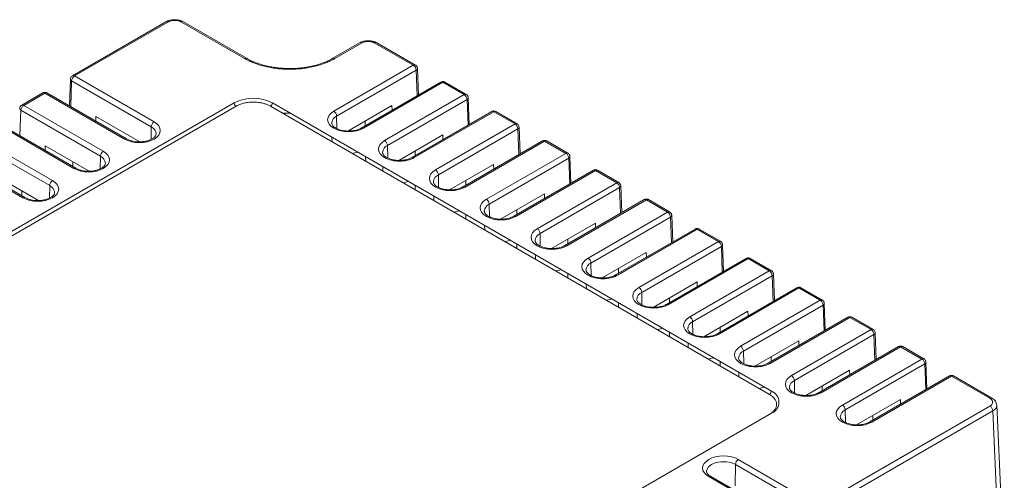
# Model space of a CAD drawing. Header units: millimetres. Extents: x -145 to -2, y -129 to -27.
# Tile 5 of 5: x -75 to -3, y -61 to -27. Entities that reach past the tile are written whole.
import ezdxf

# ---------------------------------------------------------------- set-up
doc = ezdxf.new("R2010")
doc.units = ezdxf.units.MM

msp = doc.modelspace()

# ---------------------------------------------------------------- linework, layer by layer
at = {"color": 7, "linetype": 'Continuous', "lineweight": 15}
for p, q in [((-64.372, -27.642), (-71.27, -31.625)), ((-64.222, -27.657), (-71.12, -31.639)), ((-58.571, -30.348), (-63.232, -27.657)), ((-58.421, -30.333), (-63.082, -27.642)), ((-50.088, -29.193), (-52.062, -30.333)), ((-49.938, -29.208), (-51.912, -30.348)), ((-46.116, -30.843), (-48.949, -29.208)), ((-45.966, -30.829), (-48.799, -29.193)), ((-46.116, -30.843), (-51.989, -34.233)), ((-45.904, -31.206), (-51.777, -34.596)), ((-45.742, -33.048), (-45.817, -31.077)), ((-71.42, -31.873), (-71.495, -33.844)), ((-65.248, -35.029), (-71.12, -31.639)), ((-65.46, -35.392), (-71.332, -32.002)), ((-44.082, -32.09), (-49.954, -35.48)), ((-49.804, -35.494), (-43.932, -32.105)), ((-42.363, -33.01), (-43.932, -32.105)), ((-42.213, -32.995), (-43.782, -32.09)), ((-73.455, -32.886), (-75.018, -33.788)), ((-73.305, -32.901), (-74.868, -33.803)), ((-73.305, -32.901), (-67.433, -36.29)), ((-67.283, -36.276), (-73.155, -32.886)), ((-42.363, -33.01), (-48.235, -36.4)), ((-42.151, -33.373), (-48.023, -36.763)), ((-41.988, -35.215), (-42.063, -33.244)), ((-109.898, -62.805), (-59.343, -33.621)), ((-59.202, -33.866), (-109.757, -63.05)), ((-68.996, -37.193), (-74.868, -33.803)), ((-47.685, -34.17), (-47.696, -33.823)), ((-69.208, -37.556), (-75.08, -34.166)), ((-69.541, -34.619), (-69.551, -34.966)), ((-40.328, -34.257), (-46.2, -37.646)), ((-46.05, -37.661), (-40.178, -34.271)), ((-38.609, -35.177), (-40.178, -34.271)), ((-38.459, -35.162), (-40.028, -34.257)), ((-77.052, -35.064), (-71.18, -38.454)), ((-71.03, -38.439), (-76.902, -35.049)), ((-49.674, -34.965), (-49.668, -35.315)), ((-38.609, -35.177), (-44.482, -38.567)), ((-38.397, -35.54), (-44.269, -38.93)), ((-38.235, -37.382), (-38.31, -35.411)), ((-72.955, -39.719), (-78.827, -36.329)), ((-72.743, -39.356), (-78.615, -35.966)), ((-52.119, -36.158), (-52.112, -36.489)), ((-43.932, -36.337), (-43.942, -35.99)), ((-73.288, -36.783), (-73.299, -37.129)), ((-36.575, -36.423), (-42.447, -39.813)), ((-42.297, -39.828), (-36.425, -36.438)), ((-34.856, -37.344), (-36.425, -36.438)), ((-34.706, -37.329), (-36.275, -36.423)), ((-80.8, -37.228), (-74.928, -40.617)), ((-74.778, -40.603), (-80.65, -37.213)), ((-49.634, -37.593), (-49.629, -37.922)), ((-45.982, -37.168), (-45.982, -37.521)), ((-34.856, -37.344), (-40.728, -40.734)), ((-34.644, -37.707), (-40.516, -41.097)), ((-34.481, -39.549), (-34.556, -37.578)), ((-71.254, -38.31), (-71.254, -37.957)), ((-48.365, -38.325), (-48.358, -38.656)), ((-40.178, -38.504), (-40.189, -38.157)), ((-32.821, -38.59), (-38.693, -41.98)), ((-38.543, -41.995), (-32.671, -38.605)), ((-31.102, -39.511), (-32.671, -38.605)), ((-30.952, -39.496), (-32.521, -38.59)), ((-45.982, -39.701), (-45.982, -40.027)), ((-42.229, -39.335), (-42.229, -39.687)), ((-31.102, -39.511), (-36.975, -42.901)), ((-30.89, -39.874), (-36.762, -43.264)), ((-30.728, -41.716), (-30.803, -39.744)), ((-75.002, -40.473), (-75.002, -40.121)), ((-44.612, -40.492), (-44.605, -40.823)), ((-36.425, -40.671), (-36.435, -40.324)), ((-29.068, -40.757), (-34.94, -44.147)), ((-34.79, -44.162), (-28.918, -40.772)), ((-27.349, -41.678), (-28.918, -40.772)), ((-27.199, -41.663), (-28.768, -40.757)), ((-42.229, -41.868), (-42.229, -42.194)), ((-38.475, -41.502), (-38.475, -41.854)), ((-27.349, -41.678), (-33.221, -45.068)), ((-27.137, -42.041), (-33.009, -45.431)), ((-26.974, -43.882), (-27.049, -41.911)), ((-40.858, -42.659), (-40.851, -42.99)), ((-32.671, -42.837), (-32.682, -42.491)), ((-25.314, -42.924), (-31.186, -46.314)), ((-31.036, -46.329), (-25.164, -42.939)), ((-23.595, -43.845), (-25.164, -42.939)), ((-23.445, -43.83), (-25.014, -42.924)), ((-38.475, -44.035), (-38.475, -44.361)), ((-34.722, -43.669), (-34.722, -44.021)), ((-23.595, -43.845), (-29.467, -47.234)), ((-23.383, -44.208), (-29.255, -47.598)), ((-23.221, -46.049), (-23.296, -44.078)), ((-37.105, -44.826), (-37.098, -45.157)), ((-28.918, -45.004), (-28.928, -44.658)), ((-21.561, -45.091), (-27.433, -48.481)), ((-27.283, -48.496), (-21.411, -45.106)), ((-19.842, -46.011), (-21.411, -45.106)), ((-19.692, -45.997), (-21.261, -45.091)), ((-34.722, -46.201), (-34.722, -46.528)), ((-30.968, -45.836), (-30.968, -46.188)), ((-19.842, -46.011), (-25.714, -49.401)), ((-19.63, -46.375), (-25.502, -49.764)), ((-19.467, -48.216), (-19.542, -46.245)), ((-33.351, -46.993), (-33.344, -47.323)), ((-25.164, -47.171), (-25.175, -46.825)), ((-17.807, -47.258), (-23.679, -50.648)), ((-23.529, -50.663), (-17.657, -47.273)), ((-16.088, -48.178), (-17.657, -47.273)), ((-15.938, -48.163), (-17.507, -47.258)), ((-30.968, -48.368), (-30.968, -48.695)), ((-27.215, -48.002), (-27.215, -48.355)), ((-16.088, -48.178), (-21.96, -51.568)), ((-15.876, -48.541), (-21.748, -51.931)), ((-15.714, -50.383), (-15.789, -48.412)), ((-29.598, -49.16), (-29.59, -49.49)), ((-21.411, -49.338), (-21.421, -48.992)), ((-14.054, -49.425), (-19.926, -52.815)), ((-19.776, -52.829), (-13.904, -49.439)), ((-12.335, -50.345), (-13.904, -49.439)), ((-12.185, -50.33), (-13.754, -49.425)), ((-27.215, -50.535), (-27.215, -50.862)), ((-23.461, -50.169), (-23.461, -50.522)), ((-12.335, -50.345), (-18.207, -53.735)), ((-12.123, -50.708), (-17.995, -54.098)), ((-11.96, -52.55), (-12.035, -50.579)), ((-25.844, -51.326), (-25.837, -51.657)), ((-17.657, -51.505), (-17.668, -51.158)), ((-10.3, -51.591), (-16.172, -54.981)), ((-8.431, -52.497), (-10, -51.591)), ((-16.022, -54.996), (-10.15, -51.606)), ((-8.581, -52.512), (-10.15, -51.606)), ((-23.461, -52.702), (-23.461, -53.029)), ((-19.708, -52.336), (-19.708, -52.689)), ((-8.581, -52.512), (-14.453, -55.902)), ((-8.369, -52.875), (-14.241, -56.265)), ((-8.207, -54.717), (-8.281, -52.746)), ((-22.091, -53.493), (-22.083, -53.824)), ((-13.904, -53.672), (-13.914, -53.325)), ((-6.547, -53.758), (-12.419, -57.148)), ((-12.269, -57.163), (-6.397, -53.773)), ((-3.564, -55.408), (-6.397, -53.773)), ((-3.414, -55.393), (-6.247, -53.758)), ((-19.708, -54.869), (-19.708, -54.959)), ((-15.954, -54.503), (-15.954, -54.855)), ((-10.15, -55.839), (-10.161, -55.492)), ((-2.5, -68.253), (-3.061, -55.892)), ((-19.693, -56.51), (-70.248, -85.695)), ((-16.261, -63.309), (-3.564, -55.979)), ((-3.352, -56.34), (-16.049, -63.67)), ((-12.201, -56.67), (-12.201, -57.022)), ((-2.793, -68.677), (-3.352, -56.34)), ((-22.345, -60.282), (-22.368, -61.851)), ((-16.473, -63.672), (-22.345, -60.282)), ((-16.261, -63.309), (-22.133, -59.919)), ((-24.47, -60.799), (-24.47, -60.779)), ((-24.318, -61.18), (-18.445, -64.57)), ((-18.295, -64.555), (-24.168, -61.165))]:
    msp.add_line(p, q, dxfattribs=at)
at = {"color": 8, "linetype": 'Continuous', "lineweight": 15}
for p, q in [((-45.832, -33.1), (-45.904, -31.206)), ((-71.332, -32.002), (-71.404, -33.896)), ((-42.079, -35.267), (-42.151, -33.373)), ((-75.08, -34.166), (-75.152, -36.06)), ((-51.777, -34.596), (-51.763, -35.518)), ((-65.474, -36.314), (-65.46, -35.392)), ((-38.325, -37.434), (-38.397, -35.54)), ((-48.023, -36.763), (-48.009, -37.685)), ((-69.221, -38.477), (-69.208, -37.556)), ((-34.572, -39.601), (-34.644, -37.707)), ((-44.269, -38.93), (-44.256, -39.852)), ((-72.969, -40.641), (-72.955, -39.719)), ((-30.818, -41.768), (-30.89, -39.874)), ((-40.516, -41.097), (-40.502, -42.019)), ((-27.065, -43.935), (-27.137, -42.041)), ((-36.762, -43.264), (-36.749, -44.186)), ((-23.311, -46.102), (-23.383, -44.208)), ((-33.009, -45.431), (-32.995, -46.352)), ((-19.558, -48.268), (-19.63, -46.375)), ((-29.255, -47.598), (-29.242, -48.519)), ((-15.804, -50.435), (-15.876, -48.541)), ((-25.502, -49.764), (-25.488, -50.686)), ((-12.051, -52.602), (-12.123, -50.708)), ((-21.748, -51.931), (-21.735, -52.853)), ((-8.297, -54.769), (-8.369, -52.875)), ((-17.995, -54.098), (-17.981, -55.02)), ((-14.241, -56.265), (-14.227, -57.187))]:
    msp.add_line(p, q, dxfattribs=at)
at = {"color": 144, "linetype": 'Continuous', "lineweight": 0}
for p, q in [((-19.834, -55.122), (-56.656, -33.866)), ((-56.515, -33.621), (-19.693, -54.877)), ((-47.696, -33.823), (-50.942, -35.697)), ((-66.294, -36.494), (-69.541, -34.619)), ((-43.942, -35.99), (-47.188, -37.864)), ((-70.042, -38.657), (-73.288, -36.783)), ((-40.189, -38.157), (-43.435, -40.031)), ((-73.79, -40.821), (-77.036, -38.946)), ((-36.435, -40.324), (-39.681, -42.198)), ((-32.682, -42.491), (-35.928, -44.365)), ((-28.928, -44.658), (-32.174, -46.532)), ((-25.175, -46.825), (-28.421, -48.699)), ((-21.421, -48.992), (-24.667, -50.865)), ((-17.668, -51.158), (-20.914, -53.032)), ((-13.914, -53.325), (-17.16, -55.199)), ((-10.161, -55.492), (-13.407, -57.366))]:
    msp.add_line(p, q, dxfattribs=at)
at = {"color": 144, "linetype": 'Continuous', "lineweight": 0, "flags": 128}
for points in [[(-55.773, -34.375), (-55.498, -34.384), (-55.189, -34.386)], [(-50.633, -37.343), (-50.346, -37.283), (-50.234, -37.246)], [(-46.879, -39.51), (-46.593, -39.45), (-46.481, -39.413)], [(-43.125, -41.677), (-42.839, -41.617), (-42.727, -41.58)], [(-39.372, -43.844), (-39.086, -43.784), (-38.974, -43.747)], [(-35.618, -46.01), (-35.332, -45.951), (-35.22, -45.914)], [(-31.865, -48.177), (-31.579, -48.118), (-31.467, -48.08)], [(-28.111, -50.344), (-27.825, -50.285), (-27.713, -50.247)], [(-24.358, -52.511), (-24.072, -52.452), (-23.96, -52.414)], [(-20.604, -54.678), (-20.318, -54.618), (-20.206, -54.581)]]:
    msp.add_lwpolyline(points, dxfattribs=at)
at = {"color": 8, "linetype": 'Continuous', "lineweight": 15, "flags": 128}
msp.add_lwpolyline([(-24.47, -60.779), (-24.455, -60.678), (-24.334, -60.464), (-24.105, -60.282), (-23.79, -60.15), (-23.42, -60.081), (-23.03, -60.081), (-22.66, -60.15), (-22.345, -60.282)], dxfattribs=at)
at = {"color": 8, "linetype": 'Continuous', "lineweight": 15}
for centre, radius, start, end in [((-64.309, -27.772), 0.144, 52.85303, 115.83652), ((-63.145, -27.772), 0.144, 64.16348, 127.14697), ((-50.025, -29.323), 0.144, 52.85303, 115.83652), ((-48.862, -29.323), 0.144, 64.16348, 127.14697), ((-58.484, -30.462), 0.143, 62.69178, 127.29186), ((-51.999, -30.463), 0.144, 52.84626, 115.90437), ((-46.029, -30.963), 0.148, 65.1205, 126.20111), ((-45.969, -31.069), 0.152, 294.992, 356.83436), ((-71.272, -31.867), 0.148, 182.10418, 245.98628), ((-71.207, -31.754), 0.144, 52.85908, 115.77582), ((-44.019, -32.219), 0.144, 52.81791, 115.87163), ((-73.392, -33.02), 0.148, 53.79778, 114.89177), ((-73.217, -33.02), 0.148, 65.07715, 126.23331), ((-42.275, -33.13), 0.148, 65.1205, 126.20111), ((-42.215, -33.235), 0.152, 294.992, 356.83436), ((-75.02, -34.031), 0.148, 182.10418, 245.98628), ((-74.955, -33.918), 0.144, 52.85908, 115.77582), ((-51.54, -35.151), 0.603, 113.13077, 176.09298), ((-40.265, -34.386), 0.144, 52.81791, 115.87163), ((-40.091, -34.386), 0.144, 64.16348, 127.14697), ((-65.696, -35.945), 0.601, 3.33717, 66.92534), ((-49.891, -35.613), 0.147, 53.6565, 116.14564), ((-38.522, -35.297), 0.148, 65.1205, 126.20111), ((-38.462, -35.402), 0.152, 294.992, 356.83436), ((-67.345, -36.41), 0.148, 65.07166, 126.23381), ((-47.786, -37.318), 0.603, 113.13077, 176.09298), ((-36.512, -36.553), 0.144, 52.81791, 115.87163), ((-69.443, -38.109), 0.601, 3.33717, 66.92534), ((-46.138, -37.78), 0.147, 53.6565, 116.14564), ((-34.768, -37.464), 0.148, 65.1205, 126.20111), ((-34.708, -37.569), 0.152, 294.992, 356.83436), ((-71.093, -38.573), 0.148, 65.07166, 126.23381), ((-44.033, -39.484), 0.603, 113.13077, 176.09298), ((-32.758, -38.72), 0.144, 52.81791, 115.87163), ((-73.191, -40.272), 0.601, 3.33717, 66.92534), ((-42.384, -39.947), 0.147, 53.6565, 116.14564), ((-31.015, -39.63), 0.148, 65.1205, 126.20111), ((-30.955, -39.736), 0.152, 294.992, 356.83436), ((-74.84, -40.737), 0.148, 65.07166, 126.23381), ((-40.279, -41.651), 0.603, 113.13077, 176.09298), ((-29.005, -40.887), 0.144, 52.81791, 115.87163), ((-38.631, -42.114), 0.147, 53.6565, 116.14564), ((-27.261, -41.797), 0.148, 65.1205, 126.20111), ((-27.201, -41.903), 0.152, 294.992, 356.83436), ((-36.526, -43.818), 0.603, 113.13077, 176.09298), ((-25.251, -43.054), 0.144, 52.81791, 115.87163), ((-34.877, -44.281), 0.147, 53.6565, 116.14564), ((-23.508, -43.964), 0.148, 65.1205, 126.20111), ((-23.448, -44.07), 0.152, 294.992, 356.83436), ((-32.772, -45.985), 0.603, 113.13077, 176.09298), ((-21.498, -45.221), 0.144, 52.81791, 115.87163), ((-31.124, -46.447), 0.147, 53.6565, 116.14564), ((-19.754, -46.131), 0.148, 65.1205, 126.20111), ((-19.694, -46.237), 0.152, 294.992, 356.83436), ((-29.019, -48.152), 0.603, 113.13077, 176.09298), ((-17.744, -47.387), 0.144, 52.81791, 115.87163), ((-27.37, -48.614), 0.147, 53.6565, 116.14564), ((-16.001, -48.298), 0.148, 65.1205, 126.20111), ((-15.941, -48.403), 0.152, 294.992, 356.83436), ((-13.991, -49.554), 0.144, 52.81791, 115.87163), ((-25.265, -50.319), 0.603, 113.13077, 176.09298), ((-23.617, -50.781), 0.147, 53.6565, 116.14564), ((-12.247, -50.465), 0.148, 65.1205, 126.20111), ((-12.187, -50.57), 0.152, 294.992, 356.83436), ((-10.237, -51.721), 0.144, 52.81791, 115.87163), ((-21.512, -52.486), 0.603, 113.13077, 176.09298), ((-19.863, -52.948), 0.147, 53.6565, 116.14564), ((-8.494, -52.632), 0.148, 65.1205, 126.20111), ((-8.433, -52.737), 0.152, 294.992, 356.83436), ((-6.484, -53.888), 0.144, 52.81791, 115.87163), ((-17.758, -54.652), 0.603, 113.13077, 176.09298), ((-16.109, -55.115), 0.147, 53.6565, 116.14564), ((-3.477, -55.523), 0.144, 64.11645, 127.15166), ((-14.005, -56.819), 0.603, 113.13077, 176.09298), ((-12.356, -57.282), 0.147, 53.6565, 116.14564), ((-24.23, -61.3), 0.148, 65.07715, 126.23331)]:
    msp.add_arc(centre, radius, start, end, dxfattribs=at)
at = {"color": 7, "linetype": 'Continuous', "lineweight": 15}
for centre, radius, start, end in [((-46.366, -31.233), 0.462, 3.22965, 57.34774), ((-70.871, -32.029), 0.462, 122.65226, 176.77035), ((-43.845, -32.22), 0.144, 64.16348, 127.14697), ((-57.929, -36.35), 3.074, 62.60967, 117.39033), ((-42.612, -33.399), 0.462, 3.22965, 57.34774), ((-74.618, -34.192), 0.462, 122.65226, 176.77035), ((-59.036, -33.607), 0.307, 182.60548, 237.39452), ((-52.238, -34.622), 0.462, 3.22965, 57.34774), ((-64.998, -35.418), 0.462, 122.65226, 176.77035), ((-38.859, -35.566), 0.462, 3.22965, 57.34774), ((-48.484, -36.789), 0.462, 3.22965, 57.34774), ((-36.338, -36.553), 0.144, 64.16348, 127.14697), ((-68.746, -37.582), 0.462, 122.65226, 176.77035), ((-35.105, -37.733), 0.462, 3.22965, 57.34774), ((-44.731, -38.956), 0.462, 3.22965, 57.34774), ((-32.584, -38.72), 0.144, 64.16348, 127.14697), ((-72.494, -39.745), 0.462, 122.65226, 176.77035), ((-31.352, -39.9), 0.462, 3.22965, 57.34774), ((-40.977, -41.123), 0.462, 3.22965, 57.34774), ((-28.831, -40.887), 0.144, 64.16348, 127.14697), ((-27.598, -42.067), 0.462, 3.22965, 57.34774), ((-37.224, -43.29), 0.462, 3.22965, 57.34774), ((-25.077, -43.054), 0.144, 64.16348, 127.14697), ((-23.845, -44.234), 0.462, 3.22965, 57.34774), ((-33.47, -45.457), 0.462, 3.22965, 57.34774), ((-21.324, -45.221), 0.144, 64.16348, 127.14697), ((-20.091, -46.401), 0.462, 3.22965, 57.34774), ((-29.717, -47.624), 0.462, 3.22965, 57.34774), ((-17.57, -47.388), 0.144, 64.16348, 127.14697), ((-16.338, -48.567), 0.462, 3.22965, 57.34774), ((-25.963, -49.79), 0.462, 3.22965, 57.34774), ((-13.816, -49.554), 0.144, 64.16348, 127.14697), ((-12.584, -50.734), 0.462, 3.22965, 57.34774), ((-22.21, -51.957), 0.462, 3.22965, 57.34774), ((-10.063, -51.721), 0.144, 64.16348, 127.14697), ((-8.831, -52.901), 0.462, 3.22965, 57.34774), ((-18.456, -54.124), 0.462, 3.22965, 57.34774), ((-6.309, -53.888), 0.144, 64.16348, 127.14697), ((-20.003, -55.694), 0.873, 290.78342, 69.21658), ((-14.703, -56.291), 0.462, 3.22965, 57.34774), ((-3.814, -56.369), 0.463, 3.54027, 57.32583), ((-21.883, -60.308), 0.462, 122.65226, 176.77035)]:
    msp.add_arc(centre, radius, start, end, dxfattribs=at)
at = {"color": 144, "linetype": 'Continuous', "lineweight": 0}
for centre in [(-56.822, -33.607), (-20, -54.863)]:
    msp.add_arc(centre, 0.307, 302.60548, 357.39452, dxfattribs=at)
at = {"color": 7, "linetype": 'Continuous', "lineweight": 15}
for points, knots in [([(-63.082, -27.642), (-63.177, -27.599), (-63.366, -27.513), (-63.727, -27.475), (-64.088, -27.513), (-64.277, -27.599), (-64.372, -27.642)], [0, 0, 0, 0, 0.250254, 0.5, 0.749746, 1, 1, 1, 1]), ([(-63.232, -27.657), (-63.254, -27.646), (-63.297, -27.623), (-63.37, -27.594), (-63.465, -27.566), (-63.584, -27.544), (-63.727, -27.536), (-63.87, -27.544), (-64.003, -27.569), (-64.124, -27.606), (-64.189, -27.64), (-64.222, -27.657)], [0, 0, 0, 0, 0.08017, 0.159806, 0.240186, 0.369898, 0.500094, 0.6298, 0.760003, 0.879869, 1, 1, 1, 1]), ([(-48.799, -29.193), (-48.893, -29.15), (-49.082, -29.064), (-49.444, -29.026), (-49.805, -29.064), (-49.994, -29.15), (-50.088, -29.193)], [0, 0, 0, 0, 0.250254, 0.5, 0.749746, 1, 1, 1, 1]), ([(-48.949, -29.208), (-48.97, -29.197), (-49.013, -29.174), (-49.086, -29.145), (-49.181, -29.118), (-49.301, -29.095), (-49.443, -29.087), (-49.586, -29.095), (-49.719, -29.12), (-49.84, -29.157), (-49.906, -29.191), (-49.938, -29.208)], [0, 0, 0, 0, 0.08017, 0.159806, 0.240186, 0.369898, 0.500094, 0.6298, 0.760003, 0.879869, 1, 1, 1, 1]), ([(-51.912, -30.348), (-51.966, -30.378), (-52.072, -30.438), (-52.24, -30.522), (-52.414, -30.601), (-52.594, -30.675), (-52.779, -30.744), (-52.971, -30.808), (-53.168, -30.867), (-53.447, -30.942), (-53.815, -31.021), (-54.278, -31.091), (-54.756, -31.134), (-55.242, -31.149), (-55.728, -31.134), (-56.205, -31.091), (-56.669, -31.021), (-57.106, -30.927), (-57.514, -30.811), (-57.892, -30.678), (-58.249, -30.525), (-58.463, -30.407), (-58.571, -30.348)], [0, 0, 0, 0, 0.030234, 0.060268, 0.09017, 0.120006, 0.149844, 0.179753, 0.209798, 0.240047, 0.304324, 0.368671, 0.434316, 0.500033, 0.565677, 0.631394, 0.69567, 0.760018, 0.82027, 0.879991, 0.939721, 1, 1, 1, 1]), ([(-55.242, -31.089), (-55.459, -31.084), (-55.763, -31.077), (-56.205, -31.032), (-56.573, -30.978), (-56.996, -30.89), (-57.416, -30.774), (-57.824, -30.627), (-58.163, -30.479), (-58.346, -30.371), (-58.416, -30.331)], [0, 0, 0, 0, 0.1829677, 0.2569183, 0.3788901, 0.5041912, 0.6371218, 0.7740888, 0.913679, 1, 1, 1, 1]), ([(-52.062, -30.333), (-52.195, -30.404), (-52.46, -30.547), (-52.91, -30.722), (-53.389, -30.867), (-53.848, -30.967), (-54.27, -31.031), (-54.718, -31.078), (-55.042, -31.085), (-55.242, -31.089)], [0, 0, 0, 0, 0.156459, 0.311844, 0.462581, 0.615656, 0.726663, 0.831568, 1, 1, 1, 1]), ([(-45.857, -30.938), (-45.879, -30.906), (-45.91, -30.863), (-45.955, -30.836), (-45.967, -30.829)], [0, 0, 0, 0, 0.735811, 1, 1, 1, 1]), ([(-45.818, -31.077), (-45.819, -31.055), (-45.823, -31.006), (-45.845, -30.962), (-45.857, -30.938)], [0, 0, 0, 0, 0.457317, 1, 1, 1, 1]), ([(-71.269, -31.625), (-71.298, -31.646), (-71.357, -31.687), (-71.408, -31.778), (-71.415, -31.844), (-71.418, -31.873)], [0, 0, 0, 0, 0.351602, 0.706277, 1, 1, 1, 1]), ([(-43.782, -32.09), (-43.785, -32.088), (-43.814, -32.07), (-43.879, -32.05), (-43.977, -32.049), (-44.05, -32.065), (-44.079, -32.089), (-44.081, -32.091)], [0, 0, 0, 0, 0.038009, 0.322669, 0.637504, 0.978693, 1, 1, 1, 1]), ([(-73.155, -32.886), (-73.158, -32.884), (-73.187, -32.866), (-73.252, -32.846), (-73.35, -32.845), (-73.423, -32.861), (-73.452, -32.885), (-73.454, -32.887)], [0, 0, 0, 0, 0.03768, 0.322234, 0.636951, 0.978013, 1, 1, 1, 1]), ([(-42.103, -33.105), (-42.126, -33.073), (-42.156, -33.03), (-42.202, -33.003), (-42.213, -32.996)], [0, 0, 0, 0, 0.735811, 1, 1, 1, 1]), ([(-42.064, -33.244), (-42.066, -33.222), (-42.07, -33.173), (-42.091, -33.129), (-42.103, -33.105)], [0, 0, 0, 0, 0.457317, 1, 1, 1, 1]), ([(-75.017, -33.789), (-75.046, -33.809), (-75.104, -33.851), (-75.156, -33.942), (-75.162, -34.007), (-75.165, -34.037)], [0, 0, 0, 0, 0.351602, 0.706277, 1, 1, 1, 1]), ([(-56.656, -33.866), (-56.689, -33.847), (-56.754, -33.811), (-56.861, -33.763), (-56.972, -33.719), (-57.09, -33.68), (-57.282, -33.627), (-57.561, -33.575), (-57.929, -33.554), (-58.296, -33.575), (-58.604, -33.632), (-58.847, -33.704), (-59.036, -33.777), (-59.146, -33.836), (-59.202, -33.866)], [0, 0, 0, 0, 0.048284, 0.096168, 0.143929, 0.191844, 0.240186, 0.370022, 0.500049, 0.629885, 0.759911, 0.840114, 0.919715, 1, 1, 1, 1]), ([(-51.989, -34.233), (-52.591, -34.581), (-52.591, -35.146), (-51.386, -35.843), (-50.407, -35.843), (-49.804, -35.494)], [0, 0, 0, 0, 0.5, 0.5, 1, 1, 1, 1]), ([(-40.029, -34.257), (-40.032, -34.255), (-40.06, -34.237), (-40.126, -34.216), (-40.223, -34.216), (-40.297, -34.232), (-40.326, -34.256), (-40.328, -34.258)], [0, 0, 0, 0, 0.038009, 0.322669, 0.637504, 0.978693, 1, 1, 1, 1]), ([(-67.433, -36.29), (-66.83, -36.639), (-65.851, -36.639), (-64.645, -35.942), (-64.645, -35.377), (-65.248, -35.029)], [0, 0, 0, 0, 0.5, 0.5, 1, 1, 1, 1]), ([(-50.896, -35.701), (-51.01, -35.696), (-51.17, -35.69), (-51.392, -35.649), (-51.566, -35.603), (-51.746, -35.532), (-51.899, -35.447), (-52.018, -35.353), (-52.097, -35.257), (-52.137, -35.176), (-52.137, -35.132), (-52.137, -35.112)], [0, 0, 0, 0, 0.162849, 0.2284, 0.334652, 0.440998, 0.551045, 0.662219, 0.775959, 0.897477, 1, 1, 1, 1]), ([(-49.958, -35.478), (-49.98, -35.492), (-50.055, -35.538), (-50.208, -35.596), (-50.4, -35.65), (-50.624, -35.691), (-50.793, -35.697), (-50.896, -35.701)], [0, 0, 0, 0, 0.097975, 0.340928, 0.525697, 0.711253, 1, 1, 1, 1]), ([(-38.35, -35.272), (-38.372, -35.24), (-38.403, -35.197), (-38.448, -35.17), (-38.46, -35.163)], [0, 0, 0, 0, 0.735811, 1, 1, 1, 1]), ([(-38.311, -35.411), (-38.312, -35.388), (-38.316, -35.34), (-38.338, -35.296), (-38.35, -35.272)], [0, 0, 0, 0, 0.457317, 1, 1, 1, 1]), ([(-65.095, -35.909), (-65.104, -35.954), (-65.119, -36.039), (-65.243, -36.178), (-65.424, -36.299), (-65.666, -36.403), (-65.978, -36.48), (-66.386, -36.513), (-66.769, -36.469), (-67.077, -36.381), (-67.213, -36.311), (-67.283, -36.275)], [0, 0, 0, 0, 0.128501, 0.242632, 0.342431, 0.431393, 0.538556, 0.669185, 0.822883, 0.908634, 1, 1, 1, 1]), ([(-48.235, -36.4), (-48.525, -36.567), (-48.688, -36.794), (-48.688, -37.267), (-48.525, -37.494), (-47.945, -37.829), (-47.552, -37.923), (-46.733, -37.923), (-46.34, -37.829), (-46.05, -37.661)], [0, 0, 0, 0, 0.25, 0.25, 0.5, 0.5, 0.75, 0.75, 1, 1, 1, 1]), ([(-36.275, -36.424), (-36.278, -36.422), (-36.307, -36.403), (-36.372, -36.383), (-36.47, -36.383), (-36.543, -36.399), (-36.572, -36.423), (-36.574, -36.424)], [0, 0, 0, 0, 0.038009, 0.322669, 0.637504, 0.978693, 1, 1, 1, 1]), ([(-71.18, -38.454), (-70.577, -38.802), (-69.598, -38.802), (-68.393, -38.106), (-68.393, -37.541), (-68.996, -37.193)], [0, 0, 0, 0, 0.5, 0.5, 1, 1, 1, 1]), ([(-47.143, -37.868), (-47.257, -37.863), (-47.417, -37.857), (-47.639, -37.816), (-47.813, -37.77), (-47.992, -37.699), (-48.145, -37.614), (-48.265, -37.52), (-48.344, -37.424), (-48.383, -37.343), (-48.383, -37.299), (-48.384, -37.279)], [0, 0, 0, 0, 0.162849, 0.2284, 0.334652, 0.440998, 0.551045, 0.662219, 0.775959, 0.897477, 1, 1, 1, 1]), ([(-46.205, -37.645), (-46.226, -37.658), (-46.301, -37.705), (-46.454, -37.763), (-46.647, -37.817), (-46.87, -37.857), (-47.04, -37.864), (-47.143, -37.868)], [0, 0, 0, 0, 0.097975, 0.340928, 0.525697, 0.711253, 1, 1, 1, 1]), ([(-34.596, -37.439), (-34.619, -37.407), (-34.649, -37.364), (-34.694, -37.337), (-34.706, -37.33)], [0, 0, 0, 0, 0.735811, 1, 1, 1, 1]), ([(-34.557, -37.578), (-34.559, -37.555), (-34.563, -37.507), (-34.584, -37.463), (-34.596, -37.439)], [0, 0, 0, 0, 0.457317, 1, 1, 1, 1]), ([(-68.843, -38.073), (-68.851, -38.118), (-68.867, -38.202), (-68.991, -38.341), (-69.172, -38.462), (-69.414, -38.566), (-69.725, -38.644), (-70.133, -38.676), (-70.517, -38.632), (-70.824, -38.544), (-70.96, -38.475), (-71.031, -38.439)], [0, 0, 0, 0, 0.128501, 0.242632, 0.342431, 0.431393, 0.538556, 0.669185, 0.822883, 0.908634, 1, 1, 1, 1]), ([(-44.482, -38.567), (-44.771, -38.734), (-44.934, -38.961), (-44.934, -39.434), (-44.771, -39.661), (-44.192, -39.995), (-43.799, -40.089), (-42.98, -40.089), (-42.587, -39.995), (-42.297, -39.828)], [0, 0, 0, 0, 0.25, 0.25, 0.5, 0.5, 0.75, 0.75, 1, 1, 1, 1]), ([(-32.522, -38.591), (-32.525, -38.589), (-32.553, -38.57), (-32.619, -38.55), (-32.716, -38.55), (-32.79, -38.565), (-32.819, -38.59), (-32.821, -38.591)], [0, 0, 0, 0, 0.038009, 0.322669, 0.637504, 0.978693, 1, 1, 1, 1]), ([(-74.928, -40.617), (-74.325, -40.965), (-73.346, -40.965), (-72.14, -40.269), (-72.14, -39.704), (-72.743, -39.356)], [0, 0, 0, 0, 0.5, 0.5, 1, 1, 1, 1]), ([(-43.389, -40.034), (-43.503, -40.03), (-43.663, -40.023), (-43.885, -39.983), (-44.059, -39.937), (-44.239, -39.866), (-44.392, -39.781), (-44.511, -39.687), (-44.59, -39.591), (-44.63, -39.51), (-44.63, -39.466), (-44.63, -39.446)], [0, 0, 0, 0, 0.162849, 0.2284, 0.334652, 0.440998, 0.551045, 0.662219, 0.775959, 0.897477, 1, 1, 1, 1]), ([(-42.451, -39.812), (-42.473, -39.825), (-42.548, -39.872), (-42.701, -39.93), (-42.893, -39.983), (-43.117, -40.024), (-43.286, -40.031), (-43.389, -40.034)], [0, 0, 0, 0, 0.097975, 0.340928, 0.525697, 0.711253, 1, 1, 1, 1]), ([(-30.843, -39.606), (-30.865, -39.574), (-30.896, -39.53), (-30.941, -39.504), (-30.953, -39.497)], [0, 0, 0, 0, 0.735811, 1, 1, 1, 1]), ([(-30.804, -39.744), (-30.805, -39.722), (-30.809, -39.673), (-30.831, -39.63), (-30.843, -39.606)], [0, 0, 0, 0, 0.457317, 1, 1, 1, 1]), ([(-72.591, -40.236), (-72.599, -40.281), (-72.614, -40.366), (-72.738, -40.505), (-72.919, -40.626), (-73.162, -40.73), (-73.473, -40.807), (-73.881, -40.84), (-74.264, -40.796), (-74.572, -40.708), (-74.708, -40.638), (-74.778, -40.602)], [0, 0, 0, 0, 0.128501, 0.242632, 0.342431, 0.431393, 0.538556, 0.669185, 0.822883, 0.908634, 1, 1, 1, 1]), ([(-40.728, -40.734), (-41.331, -41.082), (-41.331, -41.647), (-40.125, -42.343), (-39.146, -42.343), (-38.543, -41.995)], [0, 0, 0, 0, 0.5, 0.5, 1, 1, 1, 1]), ([(-28.768, -40.758), (-28.771, -40.756), (-28.799, -40.737), (-28.865, -40.717), (-28.963, -40.716), (-29.036, -40.732), (-29.065, -40.757), (-29.067, -40.758)], [0, 0, 0, 0, 0.038009, 0.322669, 0.637504, 0.978693, 1, 1, 1, 1]), ([(-39.636, -42.201), (-39.75, -42.197), (-39.91, -42.19), (-40.132, -42.15), (-40.306, -42.104), (-40.485, -42.033), (-40.638, -41.948), (-40.758, -41.854), (-40.837, -41.758), (-40.876, -41.677), (-40.876, -41.633), (-40.877, -41.613)], [0, 0, 0, 0, 0.162849, 0.2284, 0.334652, 0.440998, 0.551045, 0.662219, 0.775959, 0.897477, 1, 1, 1, 1]), ([(-38.698, -41.979), (-38.719, -41.992), (-38.794, -42.038), (-38.947, -42.097), (-39.14, -42.15), (-39.363, -42.191), (-39.533, -42.197), (-39.636, -42.201)], [0, 0, 0, 0, 0.097975, 0.340928, 0.525697, 0.711253, 1, 1, 1, 1]), ([(-27.089, -41.773), (-27.112, -41.741), (-27.142, -41.697), (-27.187, -41.671), (-27.199, -41.663)], [0, 0, 0, 0, 0.735811, 1, 1, 1, 1]), ([(-27.05, -41.911), (-27.052, -41.889), (-27.056, -41.84), (-27.077, -41.796), (-27.089, -41.773)], [0, 0, 0, 0, 0.457317, 1, 1, 1, 1]), ([(-36.975, -42.901), (-37.577, -43.249), (-37.577, -43.814), (-36.372, -44.51), (-35.393, -44.51), (-34.79, -44.162)], [0, 0, 0, 0, 0.5, 0.5, 1, 1, 1, 1]), ([(-25.015, -42.925), (-25.018, -42.923), (-25.046, -42.904), (-25.112, -42.884), (-25.209, -42.883), (-25.283, -42.899), (-25.312, -42.924), (-25.313, -42.925)], [0, 0, 0, 0, 0.038009, 0.322669, 0.637504, 0.978693, 1, 1, 1, 1]), ([(-35.882, -44.368), (-35.996, -44.364), (-36.156, -44.357), (-36.378, -44.317), (-36.552, -44.271), (-36.732, -44.2), (-36.885, -44.115), (-37.004, -44.02), (-37.083, -43.924), (-37.122, -43.843), (-37.123, -43.8), (-37.123, -43.779)], [0, 0, 0, 0, 0.162849, 0.2284, 0.334652, 0.440998, 0.551045, 0.662219, 0.775959, 0.897477, 1, 1, 1, 1]), ([(-34.944, -44.146), (-34.966, -44.159), (-35.041, -44.205), (-35.194, -44.264), (-35.386, -44.317), (-35.61, -44.358), (-35.779, -44.364), (-35.882, -44.368)], [0, 0, 0, 0, 0.097975, 0.340928, 0.525697, 0.711253, 1, 1, 1, 1]), ([(-23.336, -43.94), (-23.358, -43.908), (-23.389, -43.864), (-23.434, -43.837), (-23.446, -43.83)], [0, 0, 0, 0, 0.735811, 1, 1, 1, 1]), ([(-23.296, -44.078), (-23.298, -44.056), (-23.302, -44.007), (-23.324, -43.963), (-23.336, -43.94)], [0, 0, 0, 0, 0.457317, 1, 1, 1, 1]), ([(-21.261, -45.092), (-21.264, -45.089), (-21.292, -45.071), (-21.358, -45.051), (-21.455, -45.05), (-21.529, -45.066), (-21.558, -45.09), (-21.56, -45.092)], [0, 0, 0, 0, 0.038009, 0.322669, 0.637504, 0.978693, 1, 1, 1, 1]), ([(-33.221, -45.068), (-33.511, -45.235), (-33.673, -45.462), (-33.673, -45.935), (-33.511, -46.162), (-32.931, -46.496), (-32.538, -46.59), (-31.719, -46.59), (-31.326, -46.496), (-31.036, -46.329)], [0, 0, 0, 0, 0.25, 0.25, 0.5, 0.5, 0.75, 0.75, 1, 1, 1, 1]), ([(-32.129, -46.535), (-32.243, -46.53), (-32.403, -46.524), (-32.624, -46.483), (-32.799, -46.437), (-32.978, -46.367), (-33.131, -46.282), (-33.251, -46.187), (-33.33, -46.091), (-33.369, -46.01), (-33.369, -45.966), (-33.37, -45.946)], [0, 0, 0, 0, 0.162849, 0.2284, 0.334652, 0.440998, 0.551045, 0.662219, 0.775959, 0.897477, 1, 1, 1, 1]), ([(-31.191, -46.312), (-31.212, -46.326), (-31.287, -46.372), (-31.44, -46.431), (-31.633, -46.484), (-31.856, -46.525), (-32.026, -46.531), (-32.129, -46.535)], [0, 0, 0, 0, 0.097975, 0.340928, 0.525697, 0.711253, 1, 1, 1, 1]), ([(-19.582, -46.106), (-19.605, -46.074), (-19.635, -46.031), (-19.68, -46.004), (-19.692, -45.997)], [0, 0, 0, 0, 0.735811, 1, 1, 1, 1]), ([(-19.543, -46.245), (-19.545, -46.223), (-19.548, -46.174), (-19.57, -46.13), (-19.582, -46.106)], [0, 0, 0, 0, 0.457317, 1, 1, 1, 1]), ([(-17.508, -47.258), (-17.511, -47.256), (-17.539, -47.238), (-17.605, -47.218), (-17.702, -47.217), (-17.776, -47.233), (-17.805, -47.257), (-17.806, -47.259)], [0, 0, 0, 0, 0.0380094, 0.3226689, 0.6375039, 0.9786933, 1, 1, 1, 1]), ([(-29.467, -47.234), (-30.07, -47.582), (-30.07, -48.148), (-28.865, -48.844), (-27.886, -48.844), (-27.283, -48.496)], [0, 0, 0, 0, 0.5, 0.5, 1, 1, 1, 1]), ([(-28.375, -48.702), (-28.489, -48.697), (-28.649, -48.691), (-28.871, -48.65), (-29.045, -48.604), (-29.225, -48.534), (-29.378, -48.449), (-29.497, -48.354), (-29.576, -48.258), (-29.615, -48.177), (-29.616, -48.133), (-29.616, -48.113)], [0, 0, 0, 0, 0.162849, 0.2284, 0.334652, 0.440998, 0.551045, 0.662219, 0.775959, 0.897477, 1, 1, 1, 1]), ([(-27.437, -48.479), (-27.459, -48.493), (-27.533, -48.539), (-27.687, -48.598), (-27.879, -48.651), (-28.103, -48.692), (-28.272, -48.698), (-28.375, -48.702)], [0, 0, 0, 0, 0.097975, 0.340928, 0.525697, 0.711253, 1, 1, 1, 1]), ([(-15.828, -48.273), (-15.851, -48.241), (-15.882, -48.198), (-15.927, -48.171), (-15.939, -48.164)], [0, 0, 0, 0, 0.735811, 1, 1, 1, 1]), ([(-15.789, -48.412), (-15.791, -48.39), (-15.795, -48.341), (-15.817, -48.297), (-15.828, -48.273)], [0, 0, 0, 0, 0.457317, 1, 1, 1, 1]), ([(-25.714, -49.401), (-26.317, -49.749), (-26.317, -50.314), (-25.111, -51.011), (-24.132, -51.011), (-23.529, -50.663)], [0, 0, 0, 0, 0.5, 0.5, 1, 1, 1, 1]), ([(-13.754, -49.425), (-13.757, -49.423), (-13.785, -49.405), (-13.851, -49.384), (-13.948, -49.384), (-14.022, -49.4), (-14.051, -49.424), (-14.053, -49.426)], [0, 0, 0, 0, 0.038009, 0.322669, 0.637504, 0.978693, 1, 1, 1, 1]), ([(-24.622, -50.869), (-24.736, -50.864), (-24.896, -50.858), (-25.117, -50.817), (-25.291, -50.771), (-25.471, -50.701), (-25.624, -50.615), (-25.744, -50.521), (-25.823, -50.425), (-25.862, -50.344), (-25.862, -50.3), (-25.862, -50.28)], [0, 0, 0, 0, 0.162849, 0.2284, 0.334652, 0.440998, 0.551045, 0.662219, 0.775959, 0.897477, 1, 1, 1, 1]), ([(-23.684, -50.646), (-23.705, -50.66), (-23.78, -50.706), (-23.933, -50.765), (-24.126, -50.818), (-24.349, -50.859), (-24.519, -50.865), (-24.622, -50.869)], [0, 0, 0, 0, 0.097975, 0.340928, 0.525697, 0.711253, 1, 1, 1, 1]), ([(-12.075, -50.44), (-12.098, -50.408), (-12.128, -50.365), (-12.173, -50.338), (-12.185, -50.331)], [0, 0, 0, 0, 0.735811, 1, 1, 1, 1]), ([(-12.036, -50.579), (-12.038, -50.556), (-12.041, -50.508), (-12.063, -50.464), (-12.075, -50.44)], [0, 0, 0, 0, 0.457317, 1, 1, 1, 1]), ([(-21.96, -51.568), (-22.25, -51.735), (-22.413, -51.962), (-22.413, -52.435), (-22.25, -52.662), (-21.671, -52.997), (-21.278, -53.091), (-20.458, -53.091), (-20.065, -52.997), (-19.776, -52.829)], [0, 0, 0, 0, 0.25, 0.25, 0.5, 0.5, 0.75, 0.75, 1, 1, 1, 1]), ([(-10, -51.592), (-10.004, -51.59), (-10.032, -51.571), (-10.098, -51.551), (-10.195, -51.551), (-10.269, -51.567), (-10.298, -51.591), (-10.299, -51.592)], [0, 0, 0, 0, 0.038009, 0.322669, 0.637504, 0.978693, 1, 1, 1, 1]), ([(-20.868, -53.036), (-20.982, -53.031), (-21.142, -53.025), (-21.364, -52.984), (-21.538, -52.938), (-21.718, -52.867), (-21.871, -52.782), (-21.99, -52.688), (-22.069, -52.592), (-22.108, -52.511), (-22.109, -52.467), (-22.109, -52.447)], [0, 0, 0, 0, 0.162849, 0.2284, 0.334652, 0.440998, 0.551045, 0.662219, 0.775959, 0.897477, 1, 1, 1, 1]), ([(-19.93, -52.813), (-19.952, -52.826), (-20.026, -52.873), (-20.18, -52.931), (-20.372, -52.985), (-20.596, -53.026), (-20.765, -53.032), (-20.868, -53.036)], [0, 0, 0, 0, 0.097975, 0.340928, 0.525697, 0.711253, 1, 1, 1, 1]), ([(-8.321, -52.607), (-8.344, -52.575), (-8.375, -52.532), (-8.42, -52.505), (-8.432, -52.498)], [0, 0, 0, 0, 0.7358115, 1, 1, 1, 1]), ([(-8.282, -52.746), (-8.284, -52.723), (-8.288, -52.675), (-8.31, -52.631), (-8.321, -52.607)], [0, 0, 0, 0, 0.457317, 1, 1, 1, 1]), ([(-18.207, -53.735), (-18.497, -53.902), (-18.659, -54.129), (-18.659, -54.602), (-18.497, -54.829), (-17.917, -55.163), (-17.524, -55.257), (-16.705, -55.257), (-16.312, -55.163), (-16.022, -54.996)], [0, 0, 0, 0, 0.25, 0.25, 0.5, 0.5, 0.75, 0.75, 1, 1, 1, 1]), ([(-6.247, -53.759), (-6.25, -53.757), (-6.278, -53.738), (-6.344, -53.718), (-6.441, -53.718), (-6.515, -53.733), (-6.544, -53.758), (-6.546, -53.759)], [0, 0, 0, 0, 0.038009, 0.322669, 0.637504, 0.978693, 1, 1, 1, 1]), ([(-19.834, -56.592), (-19.803, -56.573), (-19.74, -56.535), (-19.656, -56.474), (-19.58, -56.409), (-19.512, -56.341), (-19.421, -56.23), (-19.331, -56.069), (-19.295, -55.857), (-19.331, -55.645), (-19.43, -55.467), (-19.554, -55.327), (-19.68, -55.218), (-19.783, -55.154), (-19.834, -55.122)], [0, 0, 0, 0, 0.048284, 0.096168, 0.143929, 0.191844, 0.240186, 0.370022, 0.500049, 0.629885, 0.759911, 0.840114, 0.919715, 1, 1, 1, 1]), ([(-17.115, -55.202), (-17.229, -55.198), (-17.389, -55.192), (-17.61, -55.151), (-17.784, -55.105), (-17.964, -55.034), (-18.117, -54.949), (-18.237, -54.855), (-18.316, -54.759), (-18.355, -54.678), (-18.355, -54.634), (-18.355, -54.614)], [0, 0, 0, 0, 0.162849, 0.2284, 0.334652, 0.440998, 0.551045, 0.662219, 0.775959, 0.897477, 1, 1, 1, 1]), ([(-16.177, -54.98), (-16.198, -54.993), (-16.273, -55.04), (-16.426, -55.098), (-16.619, -55.151), (-16.842, -55.192), (-17.012, -55.199), (-17.115, -55.202)], [0, 0, 0, 0, 0.097975, 0.340928, 0.525697, 0.711253, 1, 1, 1, 1]), ([(-14.453, -55.902), (-15.056, -56.25), (-15.056, -56.815), (-13.851, -57.511), (-12.872, -57.511), (-12.269, -57.163)], [0, 0, 0, 0, 0.5, 0.5, 1, 1, 1, 1]), ([(-3.564, -55.979), (-3.544, -55.967), (-3.504, -55.942), (-3.455, -55.9), (-3.407, -55.845), (-3.369, -55.776), (-3.355, -55.694), (-3.369, -55.611), (-3.412, -55.535), (-3.476, -55.465), (-3.535, -55.427), (-3.564, -55.408)], [0, 0, 0, 0, 0.0801699, 0.1598062, 0.2401855, 0.3698983, 0.5000945, 0.6297997, 0.760003, 0.8798693, 1, 1, 1, 1]), ([(-3.06, -55.915), (-3.067, -55.864), (-3.08, -55.764), (-3.156, -55.621), (-3.265, -55.492), (-3.365, -55.426), (-3.414, -55.393)], [0, 0, 0, 0, 0.255146, 0.508584, 0.757689, 1, 1, 1, 1]), ([(-13.361, -57.369), (-13.475, -57.365), (-13.635, -57.358), (-13.857, -57.318), (-14.031, -57.272), (-14.211, -57.201), (-14.364, -57.116), (-14.483, -57.022), (-14.562, -56.926), (-14.601, -56.845), (-14.602, -56.801), (-14.602, -56.781)], [0, 0, 0, 0, 0.162849, 0.2284, 0.334652, 0.440998, 0.551045, 0.662219, 0.775959, 0.897477, 1, 1, 1, 1]), ([(-12.423, -57.147), (-12.445, -57.16), (-12.519, -57.207), (-12.673, -57.265), (-12.865, -57.318), (-13.089, -57.359), (-13.258, -57.365), (-13.361, -57.369)], [0, 0, 0, 0, 0.097975, 0.340928, 0.525697, 0.711253, 1, 1, 1, 1]), ([(-22.133, -59.919), (-22.736, -59.571), (-23.715, -59.571), (-24.92, -60.267), (-24.92, -60.832), (-24.318, -61.18)], [0, 0, 0, 0, 0.5, 0.5, 1, 1, 1, 1]), ([(-24.168, -61.165), (-24.256, -61.105), (-24.429, -60.987), (-24.457, -60.861), (-24.47, -60.799)], [0, 0, 0, 0, 0.508151, 1, 1, 1, 1])]:
    msp.add_open_spline(points, degree=3, knots=knots, dxfattribs=at)
at = {"color": 8, "linetype": 'Continuous', "lineweight": 15}
msp.add_open_spline([(-3.352, -56.34), (-3.273, -56.28), (-3.116, -56.16), (-3.034, -55.998), (-3.063, -55.92), (-3.065, -55.915)], degree=3, knots=[0, 0, 0, 0, 0.484061, 0.968081, 1, 1, 1, 1], dxfattribs=at)

doc.saveas('drawing.dxf')
